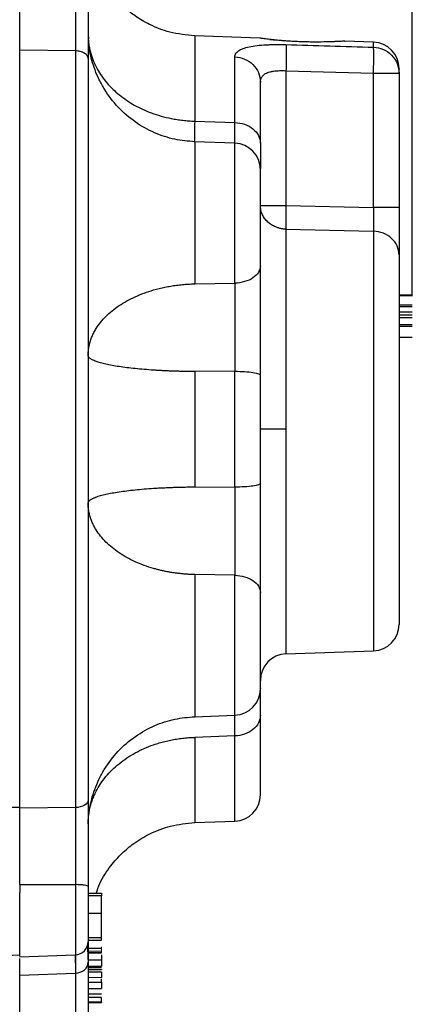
# Model space of a CAD drawing. Header units: inches. Extents: x 0.3 to 34.1, y 0.2 to 21.7.
# Tile 18 of 28: x 25.3 to 27.5, y 7.9 to 13.5. Entities that reach past the tile are written whole.
import ezdxf

# ---------------------------------------------------------------- set-up
doc = ezdxf.new("R2010")
doc.units = ezdxf.units.IN
doc.header["$MEASUREMENT"] = 0
doc.layers.add('SLD-0', color=7, linetype='Continuous', lineweight=25)
doc.styles.add('SLDTEXTSTYLE0', font='TXT', dxfattribs={"width": 0.75})
doc.dimstyles.new('SLDDIMSTYLE0', dxfattribs={"dimtxt": 0.125, "dimasz": 0.13, "dimexe": 0, "dimexo": 0.0625, "dimgap": 0.03125, "dimtad": 0, "dimtih": 1, "dimtoh": 1, "dimlfac": 0.8, "dimrnd": 1e-09, "dimzin": 12, "dimdsep": 46, "dimtxsty": 'SLDTEXTSTYLE0', "dimsah": 1, "dimcen": 0.09, "dimadec": 0, "dimazin": 3, "dimtfac": 1, "dimtofl": 0, "dimtmove": 0, "dimatfit": 3, "dimfxl": 1, "dimfrac": 2, "dimtolj": 1, "dimtzin": 12, "dimarcsym": 0})
doc.dimstyles.new('SLDDIMSTYLE2', dxfattribs={"dimtxt": 0.125, "dimasz": 0.13, "dimexe": 0, "dimexo": 0.0625, "dimgap": 0.03125, "dimtad": 0, "dimtih": 1, "dimtoh": 1, "dimlfac": 0.8, "dimrnd": 1e-09, "dimzin": 4, "dimdsep": 46, "dimtxsty": 'SLDTEXTSTYLE0', "dimsah": 1, "dimcen": 0.09, "dimadec": 0, "dimazin": 1, "dimtfac": 1, "dimtofl": 0, "dimtmove": 0, "dimatfit": 3, "dimfxl": 1, "dimfrac": 2, "dimtolj": 1, "dimtzin": 12, "dimarcsym": 0})

# ---------------------------------------------------------------- blocks, each defined once
blk = doc.blocks.new('_D_9')
at = {"layer": 'SLD-0'}
for p, q in [((24.6812, 16.2633), (24.6431, 16.2633)), ((24.6431, 16.2633), (24.6431, 16.0649)), ((25.1892, 16.2633), (25.2272, 16.2633)), ((25.2272, 16.2633), (25.2272, 16.0649)), ((27.5434, 11.8853), (27.5434, 16.2083)), ((22.4903, 16.0833), (24.5336, 16.0833)), ((24.6431, 16.0649), (24.6812, 16.0649)), ((25.2272, 16.0649), (25.1892, 16.0649)), ((27.5434, 16.0833), (25.3368, 16.0833))]:
    blk.add_line(p, q, dxfattribs=at)
for points in [[(22.4903, 16.0833), (22.6203, 16.0633), (22.6203, 16.1033)], [(27.5434, 16.0833), (27.4134, 16.1033), (27.4134, 16.0633)]]:
    blk.add_solid(points, dxfattribs=at)
at = {"layer": 'SLD-0', "char_height": 0.125, "attachment_point": 1, "style": 'SLDTEXTSTYLE0'}
for s, insert in [('102.68', (24.6812, 16.226)), ('4.04', (24.7735, 16.039))]:
    blk.add_mtext(s, dxfattribs=dict(at, insert=insert))
blk = doc.blocks.new('_D_10')
at = {"layer": 'SLD-0'}
for p, q in [((22.5403, 14.9804), (28.2232, 14.9804)), ((28.0982, 14.9804), (28.0982, 11.1189)), ((27.8442, 11.0935), (27.8061, 11.0935)), ((27.8061, 11.0935), (27.8061, 10.8951)), ((28.3522, 11.0935), (28.3903, 11.0935)), ((28.3903, 11.0935), (28.3903, 10.8951)), ((27.8061, 10.8951), (27.8442, 10.8951)), ((28.3903, 10.8951), (28.3522, 10.8951)), ((28.0982, 5.8501), (28.0982, 10.7081)), ((24.1096, 5.8501), (28.2232, 5.8501))]:
    blk.add_line(p, q, dxfattribs=at)
for points in [[(28.0982, 14.9804), (28.0782, 14.8504), (28.1182, 14.8504)], [(28.0982, 5.8501), (28.1182, 5.9801), (28.0782, 5.9801)]]:
    blk.add_solid(points, dxfattribs=at)
at = {"layer": 'SLD-0', "char_height": 0.125, "attachment_point": 1, "style": 'SLDTEXTSTYLE0'}
for s, insert in [('185.53', (27.8442, 11.0562)), ('7.30', (27.9366, 10.8692))]:
    blk.add_mtext(s, dxfattribs=dict(at, insert=insert))
blk = doc.blocks.new('_D_11')
at = {"layer": 'SLD-0'}
for p, q in [((22.5403, 14.9804), (28.7128, 14.9804)), ((28.5878, 14.9804), (28.5878, 10.2731)), ((28.3338, 10.2477), (28.2957, 10.2477)), ((28.2957, 10.2477), (28.2957, 10.0493)), ((28.8418, 10.2477), (28.8799, 10.2477)), ((28.8799, 10.2477), (28.8799, 10.0493)), ((28.2957, 10.0493), (28.3338, 10.0493)), ((28.8799, 10.0493), (28.8418, 10.0493)), ((28.5878, 4.3001), (28.5878, 9.8623)), ((21.759, 4.3001), (28.7128, 4.3001))]:
    blk.add_line(p, q, dxfattribs=at)
for points in [[(28.5878, 14.9804), (28.5678, 14.8504), (28.6078, 14.8504)], [(28.5878, 4.3001), (28.6078, 4.4301), (28.5678, 4.4301)]]:
    blk.add_solid(points, dxfattribs=at)
at = {"layer": 'SLD-0', "char_height": 0.125, "attachment_point": 1, "style": 'SLDTEXTSTYLE0'}
for s, insert in [('217.02', (28.3338, 10.2104)), ('8.54', (28.4262, 10.0234))]:
    blk.add_mtext(s, dxfattribs=dict(at, insert=insert))

msp = doc.modelspace()

# ---------------------------------------------------------------- linework, layer by layer
at = {"color": 7, "linetype": 'Continuous', "lineweight": 25}
for p, q in [((25.7084, 13.3651), (25.7107, 13.3398)), ((26.6797, 13.3459), (26.3116, 13.3588)), ((26.6797, 13.3461), (26.6797, 13.3459)), ((26.737, 13.3384), (26.7784, 13.3338)), ((27.1623, 13.3291), (27.1625, 13.3293)), ((27.3237, 13.3234), (27.1623, 13.3291)), ((25.636, 13.2736), (25.3209, 13.2769)), ((25.636, 13.2736), (25.636, 8.9882)), ((26.5387, 12.8679), (26.5387, 13.2395)), ((26.8282, 13.1613), (26.8282, 12.3973)), ((26.8282, 13.1613), (27.3237, 13.1467)), ((27.3237, 12.3867), (27.3237, 13.1467)), ((27.3237, 13.1467), (27.4684, 13.1467)), ((27.4684, 13.1467), (27.4684, 12.3867)), ((26.3116, 12.8759), (26.5387, 12.8679)), ((26.5387, 12.7509), (26.3114, 12.7589)), ((26.8282, 12.3973), (27.3237, 12.3867)), ((26.3116, 12.2709), (26.3116, 11.9543)), ((26.8282, 12.2639), (27.3237, 12.2527)), ((26.3116, 11.9543), (26.5387, 11.9583)), ((27.5434, 11.8904), (27.4684, 11.8904)), ((27.4684, 11.8893), (27.5434, 11.8893)), ((27.5434, 11.8889), (27.4684, 11.8889)), ((27.4684, 11.8886), (27.5434, 11.8886)), ((27.4684, 11.8353), (27.5434, 11.8353)), ((27.5434, 11.8235), (27.4684, 11.8235)), ((27.4684, 11.795), (27.5434, 11.795)), ((27.4684, 11.778), (27.5434, 11.778)), ((27.5434, 11.7627), (27.4684, 11.7627)), ((27.4684, 11.725), (27.5434, 11.725)), ((27.5434, 11.7135), (27.4684, 11.7135)), ((27.5434, 11.65), (27.4684, 11.65)), ((26.5387, 11.4591), (26.3116, 11.4575)), ((26.3116, 11.4575), (26.3116, 10.8043)), ((26.5387, 10.8026), (26.5387, 11.4591)), ((26.8282, 11.1309), (26.6834, 11.1309)), ((26.3116, 10.8043), (26.5387, 10.8026)), ((26.3116, 10.3075), (26.3116, 9.9909)), ((26.5387, 10.3035), (26.3116, 10.3075)), ((26.8282, 9.8585), (27.3237, 9.8758)), ((26.3114, 9.5029), (26.5387, 9.5108)), ((26.5387, 9.3939), (26.3116, 9.3859)), ((25.636, 8.9882), (25.3209, 8.9849)), ((25.7124, 8.9432), (25.7134, 8.9583)), ((26.3116, 8.903), (26.5387, 8.9109)), ((25.3209, 8.5515), (25.636, 8.5517)), ((25.7084, 8.5421), (25.7084, 8.2291)), ((25.7834, 8.5023), (25.7084, 8.5023)), ((25.7834, 8.4877), (25.7084, 8.4877)), ((25.7834, 8.3906), (25.7834, 8.4877)), ((25.7084, 8.3906), (25.7834, 8.3906)), ((25.7084, 8.2526), (25.7834, 8.2526)), ((25.7084, 8.2367), (25.7834, 8.2367)), ((22.4903, 8.0549), (25.3209, 8.1538)), ((25.3208, 8.1431), (25.636, 8.1541)), ((25.7084, 8.1652), (25.7834, 8.1652)), ((25.7084, 8.1249), (25.7834, 8.1249)), ((25.7084, 8.0898), (25.7834, 8.0898)), ((25.3209, 8.0392), (25.636, 8.0503)), ((25.7084, 8.083), (25.7834, 8.083)), ((25.7834, 8.0696), (25.7084, 8.0696)), ((25.7084, 8.0572), (25.7834, 8.0572)), ((25.7084, 7.9987), (25.7834, 7.9987)), ((25.7834, 7.9987), (25.7834, 8.0178)), ((25.7084, 7.9642), (25.7834, 7.9642)), ((25.7084, 7.9328), (25.7834, 7.9328)), ((25.7084, 7.9137), (25.7834, 7.9137)), ((25.7834, 7.8851), (25.7084, 7.8851)), ((25.7834, 7.8827), (25.7084, 7.8827))]:
    msp.add_line(p, q, dxfattribs=at)
at = {"color": 8, "linetype": 'Continuous', "lineweight": 25}
for p, q in [((26.3116, 13.3588), (26.3116, 12.8759)), ((27.3237, 13.2946), (27.3237, 13.3234)), ((26.5387, 11.9583), (26.5387, 12.7509)), ((27.3237, 12.2527), (27.3237, 9.8758)), ((26.8282, 11.1309), (26.8282, 9.8585)), ((26.5387, 9.5108), (26.5387, 10.3035)), ((26.3116, 9.3859), (26.3116, 8.903)), ((26.5387, 8.9109), (26.5387, 9.3939)), ((25.636, 8.5517), (25.636, 8.1541)), ((25.636, 8.0503), (25.636, 7.3784))]:
    msp.add_line(p, q, dxfattribs=at)
at = {"color": 144, "linetype": 'Continuous', "lineweight": 18}
for p, q in [((25.3209, 8.9904), (25.3209, 13.2714)), ((26.6833, 12.0271), (26.6833, 12.0413)), ((25.3209, 8.1538), (25.3209, 8.5526)), ((25.7084, 8.1914), (25.7834, 8.1914)), ((25.7834, 8.1903), (25.7084, 8.1903)), ((25.7084, 8.1758), (25.7834, 8.1758)), ((25.7834, 8.1668), (25.7084, 8.1668)), ((25.7084, 8.0253), (25.7834, 8.0253))]:
    msp.add_line(p, q, dxfattribs=at)
at = {"color": 7, "linetype": 'Continuous', "lineweight": 25}
for centre, radius, start, end in [((27.3184, 13.1735), 0.15, 0, 88), ((26.5334, 12.601), 0.15, 0, 88), ((27.3184, 10.0257), 0.15, 272, 0), ((26.8334, 9.7086), 0.15, 92, 180), ((26.5334, 9.6607), 0.15, 272, 0), ((26.5334, 9.0608), 0.15, 272, 0), ((25.6334, 8.2291), 0.075, 272, 0)]:
    msp.add_arc(centre, radius, start, end, dxfattribs=at)
for points, knots in [([(26.3116, 13.3588), (26.264, 13.3636), (26.1758, 13.3725), (26.0627, 13.4168), (25.9797, 13.4658), (25.9123, 13.5193), (25.846, 13.5872), (25.7781, 13.6869), (25.7208, 13.8227), (25.7127, 13.9278), (25.7084, 13.9834)], [0, 0, 0, 0, 0.149019, 0.276481, 0.376209, 0.450173, 0.545332, 0.672101, 0.826366, 1, 1, 1, 1]), ([(25.7084, 13.7197), (25.7084, 13.7136), (25.7084, 13.7015), (25.7084, 13.6832), (25.7084, 13.6648), (25.7084, 13.6465), (25.7084, 13.6281), (25.7084, 13.6097), (25.7084, 13.576), (25.7084, 13.5271), (25.7084, 13.4639), (25.7084, 13.4021), (25.7084, 13.3522), (25.7084, 13.3135), (25.7084, 13.2852), (25.7084, 13.2575), (25.7084, 13.2397), (25.7084, 13.2308)], [0, 0, 0, 0, 0.035675, 0.071324, 0.106972, 0.142644, 0.178364, 0.214157, 0.250048, 0.374993, 0.500045, 0.624895, 0.74997, 0.812525, 0.87496, 0.937407, 1, 1, 1, 1]), ([(25.3209, 13.2769), (25.3209, 13.2814), (25.3209, 13.2904), (25.3209, 13.3042), (25.3209, 13.3182), (25.3209, 13.3324), (25.3209, 13.3468), (25.3209, 13.3615), (25.3209, 13.3886), (25.3209, 13.4289), (25.3209, 13.4835), (25.3209, 13.5393), (25.3209, 13.5866), (25.3209, 13.6247), (25.3209, 13.6533), (25.3209, 13.6818), (25.3209, 13.7008), (25.3209, 13.7102)], [0, 0, 0, 0, 0.035783, 0.071535, 0.107282, 0.143047, 0.178856, 0.214733, 0.250703, 0.37551, 0.50002, 0.624437, 0.74927, 0.812139, 0.874796, 0.937372, 1, 1, 1, 1]), ([(25.636, 13.7101), (25.6361, 13.6565), (25.6362, 13.6013), (25.6362, 13.4986), (25.6362, 13.4512), (25.6362, 13.3767), (25.6362, 13.3488), (25.6361, 13.3055), (25.6361, 13.2893), (25.636, 13.2736)], [-1.040161, -1.040161, -1.040161, -1.040161, -0.910141, -0.910141, -0.702109, -0.702109, -0.369257, -0.369257, 0, 0, 0, 0]), ([(25.7084, 13.3651), (25.7085, 13.3606), (25.7086, 13.3518), (25.7093, 13.3384), (25.7105, 13.3252), (25.7121, 13.3119), (25.7141, 13.2987), (25.7167, 13.2855), (25.7196, 13.2724), (25.726, 13.2481), (25.7382, 13.2132), (25.7659, 13.1562), (25.8118, 13.0908), (25.8825, 13.0223), (25.9676, 12.965), (26.0495, 12.9272), (26.121, 12.9039), (26.1702, 12.892), (26.2116, 12.8847), (26.2447, 12.8803), (26.2781, 12.8772), (26.3004, 12.8763), (26.3116, 12.8759)], [0, 0, 0, 0, 0.017755, 0.035489, 0.053208, 0.07092, 0.088635, 0.10636, 0.124108, 0.141888, 0.205198, 0.268496, 0.385079, 0.501733, 0.618083, 0.734368, 0.797179, 0.859999, 0.89505, 0.930014, 0.964973, 1, 1, 1, 1]), ([(26.3116, 12.7589), (26.2737, 12.7622), (26.1959, 12.7691), (26.0815, 12.8074), (25.9721, 12.8682), (25.8756, 12.9517), (25.8104, 13.0367), (25.7699, 13.1109), (25.7461, 13.1668), (25.7286, 13.2211), (25.7131, 13.2863), (25.711, 13.3252), (25.7097, 13.3502)], [0, 0, 0, 0, 0.1137375, 0.23388, 0.3588465, 0.4870375, 0.6145943, 0.6773595, 0.7410442, 0.8071913, 0.876218, 1, 1, 1, 1]), ([(26.7784, 13.3338), (26.7754, 13.3341), (26.7694, 13.3347), (26.7608, 13.3356), (26.7525, 13.3366), (26.7446, 13.3375), (26.7333, 13.3388), (26.7196, 13.3405), (26.7053, 13.3424), (26.6939, 13.3439), (26.6866, 13.3449), (26.6824, 13.3455), (26.6801, 13.3459), (26.6798, 13.3459), (26.6797, 13.3459)], [0, 0, 0, 0, 0.050076, 0.099996, 0.149865, 0.199793, 0.249885, 0.375168, 0.500391, 0.625448, 0.750422, 0.833715, 0.916739, 1, 1, 1, 1]), ([(27.1623, 13.3291), (27.1623, 13.3291), (27.1622, 13.3291), (27.1613, 13.329), (27.16, 13.3289), (27.1582, 13.3288), (27.1558, 13.3287), (27.151, 13.3284), (27.1419, 13.3278), (27.126, 13.3269), (27.1063, 13.326), (27.0755, 13.3248), (27.0296, 13.3236), (26.9776, 13.3236), (26.9344, 13.3245), (26.9017, 13.3256), (26.8692, 13.3272), (26.8409, 13.3289), (26.817, 13.3306), (26.7972, 13.3321), (26.7847, 13.3332), (26.7784, 13.3338)], [0, 0, 0, 0, 0.020901, 0.041718, 0.062502, 0.083302, 0.104168, 0.125151, 0.187482, 0.250181, 0.312434, 0.375121, 0.499847, 0.624691, 0.68716, 0.749808, 0.812242, 0.874688, 0.91661, 0.958279, 1, 1, 1, 1]), ([(25.3209, 11.1309), (25.3209, 11.1455), (25.3209, 11.1746), (25.3209, 11.2183), (25.3209, 11.2619), (25.3209, 11.3056), (25.3209, 11.3491), (25.3209, 11.3927), (25.3209, 11.4362), (25.3209, 11.4796), (25.3209, 11.5231), (25.3209, 11.5664), (25.3209, 11.6098), (25.3209, 11.6531), (25.3209, 11.7766), (25.3209, 11.9791), (25.3209, 12.2563), (25.3209, 12.5271), (25.3209, 12.7269), (25.3209, 12.8607), (25.3209, 12.9323), (25.3209, 13.003), (25.3209, 13.0729), (25.3209, 13.1418), (25.3209, 13.21), (25.3209, 13.2546), (25.3209, 13.2769)], [0, 0, 0, 0, 0.019149, 0.038285, 0.057409, 0.076524, 0.095632, 0.114737, 0.133841, 0.152946, 0.172055, 0.191171, 0.210296, 0.229433, 0.248584, 0.374287, 0.500002, 0.625705, 0.751419, 0.786971, 0.822481, 0.857968, 0.893446, 0.928933, 0.964446, 1, 1, 1, 1]), ([(25.7084, 13.2308), (25.7084, 13.2363), (25.7066, 13.2418), (25.6994, 13.2519), (25.694, 13.2566), (25.6807, 13.2645), (25.6727, 13.2677), (25.6552, 13.2722), (25.6456, 13.2734), (25.636, 13.2736)], [0, 0, 0, 0, 0.25, 0.25, 0.5, 0.5, 0.75, 0.75, 1, 1, 1, 1]), ([(26.5387, 13.2395), (26.5387, 13.241), (26.5388, 13.2439), (26.5396, 13.2482), (26.5409, 13.2523), (26.5427, 13.2562), (26.545, 13.2601), (26.5478, 13.2637), (26.5512, 13.2673), (26.555, 13.2707), (26.5645, 13.2778), (26.5835, 13.2875), (26.6192, 13.2974), (26.6631, 13.3044), (26.7042, 13.3077), (26.7369, 13.3091), (26.7592, 13.3096), (26.7818, 13.3098), (26.8049, 13.3097), (26.8204, 13.3093), (26.8282, 13.3091)], [0, 0, 0, 0, 0.029241, 0.058238, 0.08703, 0.115659, 0.144165, 0.17259, 0.200976, 0.229365, 0.257799, 0.385415, 0.511053, 0.635752, 0.75828, 0.807437, 0.855847, 0.903846, 0.951782, 1, 1, 1, 1]), ([(27.3237, 13.2946), (27.3428, 13.294), (27.3619, 13.2896), (27.397, 13.2742), (27.413, 13.2631), (27.4397, 13.2359), (27.4503, 13.2197), (27.4647, 13.1846), (27.4684, 13.1656), (27.4684, 13.1467)], [0, 0, 0, 0, 0.25, 0.25, 0.5, 0.5, 0.75, 0.75, 1, 1, 1, 1]), ([(25.7084, 13.2308), (25.7084, 13.2195), (25.7084, 13.1969), (25.7084, 13.1626), (25.7084, 13.1281), (25.7084, 13.0933), (25.7084, 13.0584), (25.7084, 13.0231), (25.7084, 12.9877), (25.7084, 12.952), (25.7084, 12.9161), (25.7084, 12.8799), (25.7084, 12.8436), (25.7084, 12.8069), (25.7084, 12.6998), (25.7084, 12.5185), (25.7084, 12.2554), (25.7084, 11.9836), (25.7084, 11.7034), (25.7084, 11.4186), (25.7084, 11.1309), (25.7084, 10.8432), (25.7084, 10.5584), (25.7084, 10.2782), (25.7084, 10.0064), (25.7084, 9.7433), (25.7084, 9.5512), (25.7084, 9.4234), (25.7084, 9.3559), (25.7084, 9.2893), (25.7084, 9.2234), (25.7084, 9.1584), (25.7084, 9.0941), (25.7084, 9.052), (25.7084, 9.031)], [0, 0, 0, 0, 0.0092393, 0.0184723, 0.0277, 0.0369236, 0.0461443, 0.0553632, 0.0645816, 0.0738006, 0.0830212, 0.0922448, 0.1014724, 0.1107053, 0.1199445, 0.1820216, 0.2441099, 0.3076878, 0.3712773, 0.4356331, 0.5000007, 0.5643565, 0.6287242, 0.6923019, 0.7558916, 0.8179684, 0.880057, 0.8972075, 0.9143403, 0.9314629, 0.9485827, 0.9657072, 0.9828438, 1, 1, 1, 1]), ([(26.6834, 13.0972), (26.6835, 13.0986), (26.6835, 13.1017), (26.6841, 13.1063), (26.685, 13.111), (26.6864, 13.1158), (26.6888, 13.122), (26.6934, 13.1288), (26.6984, 13.1343), (26.7027, 13.1382), (26.7064, 13.1415), (26.7136, 13.1459), (26.7236, 13.1504), (26.7353, 13.1542), (26.7442, 13.1564), (26.7517, 13.1579), (26.7596, 13.1594), (26.7713, 13.1607), (26.785, 13.1617), (26.7978, 13.1621), (26.8122, 13.1621), (26.8219, 13.1616), (26.8282, 13.1613)], [0, 0, 0, 0, 0.0331796, 0.0684669, 0.1074639, 0.1438611, 0.1873246, 0.265488, 0.3294417, 0.3514132, 0.3927045, 0.4383395, 0.5172501, 0.5843515, 0.6392417, 0.6578468, 0.6998375, 0.7603452, 0.8187164, 0.8805613, 0.9229676, 1, 1, 1, 1]), ([(27.4684, 13.1467), (27.4684, 13.1573), (27.4684, 13.1732), (27.4684, 13.1712), (27.4684, 13.1705)], [0, 0, 0, 0, 0.6666667, 1, 1, 1, 1]), ([(26.6834, 12.7506), (26.6834, 12.7569), (26.6834, 12.7695), (26.6834, 12.788), (26.6834, 12.8061), (26.6834, 12.8239), (26.6834, 12.8413), (26.6834, 12.8697), (26.6834, 12.9077), (26.6834, 12.9422), (26.6834, 12.9709), (26.6834, 12.9922), (26.6834, 13.0144), (26.6834, 13.035), (26.6834, 13.0558), (26.6834, 13.0776), (26.6834, 13.0906), (26.6834, 13.0972)], [0, 0, 0, 0, 0.041669, 0.083339, 0.125008, 0.166677, 0.208347, 0.250016, 0.375007, 0.499997, 0.536096, 0.625127, 0.693238, 0.750009, 0.833339, 0.91667, 1, 1, 1, 1]), ([(26.5387, 12.8679), (26.5578, 12.8674), (26.5769, 12.8639), (26.612, 12.8517), (26.628, 12.8429), (26.6547, 12.8213), (26.6653, 12.8085), (26.6797, 12.7806), (26.6834, 12.7656), (26.6834, 12.7506)], [0, 0, 0, 0, 0.25, 0.25, 0.5, 0.5, 0.75, 0.75, 1, 1, 1, 1]), ([(26.6834, 12.7506), (26.6834, 12.7184), (26.6834, 12.6557), (26.6834, 12.6238), (26.6834, 12.6082)], [0, 0, 0, 0, 0.514077, 1, 1, 1, 1]), ([(26.6834, 12.0559), (26.6834, 12.0836), (26.6834, 12.139), (26.6834, 12.24), (26.6834, 12.3425), (26.6834, 12.4429), (26.6834, 12.4997), (26.6834, 12.5259), (26.6834, 12.5488), (26.6834, 12.5834), (26.6834, 12.598), (26.6834, 12.6003), (26.6834, 12.6004), (26.6834, 12.6009), (26.6834, 12.6007), (26.6834, 12.6005)], [0, 0, 0, 0, 0.134682, 0.269365, 0.404047, 0.53873, 0.691762, 0.692898, 0.70215, 0.836144, 0.965514, 0.965757, 0.967698, 0.973116, 1, 1, 1, 1]), ([(26.6834, 12.3973), (26.6835, 12.3973), (26.6836, 12.3974), (26.6844, 12.3974), (26.6856, 12.3974), (26.6874, 12.3973), (26.6897, 12.3973), (26.6924, 12.3973), (26.698, 12.3973), (26.7081, 12.3974), (26.7252, 12.3973), (26.7459, 12.3974), (26.766, 12.3973), (26.7837, 12.3973), (26.7982, 12.3973), (26.8131, 12.3974), (26.8231, 12.3973), (26.8282, 12.3973)], [0, 0, 0, 0, 0.038267, 0.076379, 0.114331, 0.152192, 0.190074, 0.228111, 0.266438, 0.384362, 0.502295, 0.619766, 0.737247, 0.803263, 0.868669, 0.934087, 1, 1, 1, 1]), ([(26.8282, 12.2638), (26.8253, 12.264), (26.8195, 12.2643), (26.8109, 12.2652), (26.8024, 12.2666), (26.7941, 12.2684), (26.7858, 12.2706), (26.7777, 12.2732), (26.7641, 12.2785), (26.7459, 12.288), (26.7252, 12.3037), (26.7081, 12.3226), (26.6969, 12.3409), (26.6901, 12.3569), (26.6863, 12.3702), (26.6839, 12.3836), (26.6836, 12.3928), (26.6834, 12.3973)], [0, 0, 0, 0, 0.037753, 0.075295, 0.112691, 0.15003, 0.187418, 0.224976, 0.262825, 0.380298, 0.497778, 0.615702, 0.733635, 0.800487, 0.866763, 0.933145, 1, 1, 1, 1]), ([(26.8282, 12.3973), (26.8276, 12.3699), (26.827, 12.3151), (26.8276, 12.2764), (26.8282, 12.2639)], [0.0000272, 0.0000272, 0.0000272, 0.0000272, 0.4999999, 0.9999728, 0.9999728, 0.9999728, 0.9999728]), ([(27.3237, 12.3867), (27.3241, 12.3672), (27.3244, 12.3475), (27.3246, 12.3131), (27.3246, 12.2979), (27.3244, 12.2768), (27.3242, 12.2695), (27.3239, 12.2593), (27.3238, 12.2558), (27.3237, 12.2527)], [-0.6698893, -0.6698893, -0.6698893, -0.6698893, -0.5861531, -0.5861531, -0.4521753, -0.4521753, -0.2378107, -0.2378107, 0, 0, 0, 0]), ([(27.4684, 12.3867), (27.4684, 12.3828), (27.4684, 12.3749), (27.4684, 12.3631), (27.4684, 12.3514), (27.4684, 12.3397), (27.4684, 12.328), (27.4684, 12.3164), (27.4684, 12.2954), (27.4684, 12.2656), (27.4684, 12.2289), (27.4684, 12.1951), (27.4684, 12.17), (27.4684, 12.152), (27.4684, 12.1396), (27.4684, 12.1284), (27.4684, 12.1219), (27.4684, 12.1187)], [0, 0, 0, 0, 0.035672, 0.071263, 0.106827, 0.142422, 0.178101, 0.213922, 0.249937, 0.374589, 0.499701, 0.624737, 0.74957, 0.812312, 0.874764, 0.937226, 1, 1, 1, 1]), ([(26.8282, 12.2639), (26.8282, 12.2387), (26.8282, 12.2098), (26.8282, 12.1447), (26.8282, 12.1085), (26.8282, 12.0294), (26.8282, 11.9864), (26.8282, 11.8947), (26.8282, 11.846), (26.8282, 11.7441), (26.8282, 11.6909), (26.8282, 11.5818), (26.8282, 11.5259), (26.8282, 11.413), (26.8282, 11.356), (26.8282, 11.2426), (26.8282, 11.1862), (26.8282, 11.1309)], [0, 0, 0, 0, 0.125, 0.125, 0.25, 0.25, 0.375, 0.375, 0.5, 0.5, 0.625, 0.625, 0.75, 0.75, 0.875, 0.875, 1, 1, 1, 1]), ([(27.4684, 12.1187), (27.4684, 12.1359), (27.4647, 12.153), (27.4503, 12.1849), (27.4397, 12.1995), (27.413, 12.2242), (27.397, 12.2342), (27.3619, 12.2482), (27.3428, 12.2521), (27.3237, 12.2527)], [0, 0, 0, 0, 0.25, 0.25, 0.5, 0.5, 0.75, 0.75, 1, 1, 1, 1]), ([(27.4684, 12.1187), (27.4684, 12.1151), (27.4684, 12.1078), (27.4684, 12.0963), (27.4684, 12.0844), (27.4684, 12.0721), (27.4684, 12.0593), (27.4684, 12.0367), (27.4684, 12.0028), (27.4684, 11.9546), (27.4684, 11.9021), (27.4684, 11.826), (27.4684, 11.7211), (27.4684, 11.6057), (27.4684, 11.5087), (27.4684, 11.4342), (27.4684, 11.3586), (27.4684, 11.2952), (27.4684, 11.2445), (27.4684, 11.2067), (27.4684, 11.1688), (27.4684, 11.1435), (27.4684, 11.1309)], [0, 0, 0, 0, 0.0196793, 0.0393343, 0.0589743, 0.0786086, 0.0982464, 0.117897, 0.178868, 0.2397637, 0.302305, 0.3648246, 0.4920561, 0.6205091, 0.6847298, 0.7489933, 0.8124399, 0.8758022, 0.9069127, 0.937958, 0.9689749, 1, 1, 1, 1]), ([(26.6834, 11.437), (26.6834, 11.4414), (26.6834, 11.4509), (26.6834, 11.4666), (26.6834, 11.486), (26.6834, 11.508), (26.6834, 11.5331), (26.6834, 11.5646), (26.6834, 11.5977), (26.6834, 11.6306), (26.6834, 11.6582), (26.6834, 11.682), (26.6834, 11.7046), (26.6834, 11.7317), (26.6834, 11.7799), (26.6834, 11.8322), (26.6834, 11.8828), (26.6834, 11.9198), (26.6834, 11.951), (26.6834, 11.9743), (26.6834, 11.996), (26.6834, 12.0229), (26.6834, 12.0442), (26.6834, 12.0559)], [0, 0, 0, 0, 0.0201242, 0.0435932, 0.0712894, 0.1082343, 0.142954, 0.1848695, 0.2506494, 0.292173, 0.3343226, 0.376125, 0.4007073, 0.4386357, 0.5010398, 0.6257278, 0.6881484, 0.7505745, 0.8129888, 0.8504832, 0.8753804, 0.9312821, 1, 1, 1, 1]), ([(25.7084, 11.5491), (25.7085, 11.5531), (25.7086, 11.5612), (25.7095, 11.5733), (25.7108, 11.5853), (25.7127, 11.5972), (25.7152, 11.6091), (25.7182, 11.6208), (25.7217, 11.6325), (25.7257, 11.6441), (25.7303, 11.6557), (25.7354, 11.6671), (25.741, 11.6785), (25.7472, 11.6898), (25.766, 11.7214), (25.806, 11.7714), (25.8811, 11.8325), (25.9727, 11.8833), (26.0527, 11.9126), (26.1107, 11.9282), (26.143, 11.9355), (26.1757, 11.9417), (26.209, 11.9467), (26.2427, 11.9504), (26.277, 11.9531), (26.3, 11.9539), (26.3116, 11.9543)], [0, 0, 0, 0, 0.01954, 0.038971, 0.058299, 0.07754, 0.096719, 0.115858, 0.134977, 0.154095, 0.173228, 0.19239, 0.211596, 0.230859, 0.250192, 0.375078, 0.500011, 0.624936, 0.74983, 0.785592, 0.821172, 0.856663, 0.892168, 0.927819, 0.963698, 1, 1, 1, 1]), ([(26.5387, 11.9583), (26.5389, 11.9104), (26.5391, 11.856), (26.5392, 11.7454), (26.5392, 11.69), (26.5391, 11.5977), (26.539, 11.5616), (26.5388, 11.5034), (26.5387, 11.4811), (26.5387, 11.4591)], [-1.34419, -1.34419, -1.34419, -1.34419, -1.176166, -1.176166, -0.907328, -0.907328, -0.477187, -0.477187, 0, 0, 0, 0]), ([(26.3116, 11.4575), (26.3035, 11.4576), (26.2873, 11.4577), (26.2632, 11.458), (26.2393, 11.4585), (26.2157, 11.4591), (26.1923, 11.4598), (26.1692, 11.4606), (26.1463, 11.4616), (26.1237, 11.4627), (26.1013, 11.464), (26.0497, 11.4672), (25.9727, 11.4735), (25.8811, 11.4851), (25.806, 11.4988), (25.7636, 11.5109), (25.7417, 11.5195), (25.7315, 11.5242), (25.7231, 11.5291), (25.7166, 11.534), (25.7119, 11.539), (25.709, 11.544), (25.7086, 11.5474), (25.7084, 11.5491)], [0, 0, 0, 0, 0.02546, 0.050686, 0.075759, 0.100713, 0.125589, 0.150435, 0.175282, 0.200168, 0.225125, 0.250188, 0.375085, 0.500008, 0.624966, 0.749829, 0.785695, 0.82135, 0.856882, 0.89239, 0.927994, 0.963827, 1, 1, 1, 1]), ([(25.3209, 8.9849), (25.3209, 8.9969), (25.3209, 9.0208), (25.3209, 9.0572), (25.3209, 9.0938), (25.3209, 9.1306), (25.3209, 9.1677), (25.3209, 9.205), (25.3209, 9.2427), (25.3209, 9.2805), (25.3209, 9.3186), (25.3209, 9.357), (25.3209, 9.3957), (25.3209, 9.4346), (25.3209, 9.5463), (25.3209, 9.7347), (25.3209, 10.0054), (25.3209, 10.2827), (25.3209, 10.4974), (25.3209, 10.6458), (25.3209, 10.7263), (25.3209, 10.807), (25.3209, 10.8877), (25.3209, 10.9687), (25.3209, 11.0497), (25.3209, 11.1038), (25.3209, 11.1309)], [0, 0, 0, 0, 0.019149, 0.038285, 0.057409, 0.076524, 0.095632, 0.114737, 0.133841, 0.152946, 0.172055, 0.191171, 0.210296, 0.229433, 0.248584, 0.374287, 0.500002, 0.625705, 0.751419, 0.786971, 0.822481, 0.857968, 0.893446, 0.928933, 0.964446, 1, 1, 1, 1]), ([(27.4684, 11.1309), (27.4684, 11.0841), (27.4684, 10.9907), (27.4684, 10.8535), (27.4684, 10.6968), (27.4684, 10.5245), (27.4684, 10.3504), (27.4684, 10.2302), (27.4684, 10.153), (27.4684, 10.0908), (27.4684, 10.0373), (27.4684, 10.0295), (27.4684, 10.0257)], [0, 0, 0, 0, 0.080964, 0.161398, 0.241087, 0.365689, 0.494445, 0.624647, 0.689312, 0.753974, 0.879715, 1, 1, 1, 1]), ([(26.6834, 10.2059), (26.6834, 10.2108), (26.6834, 10.2203), (26.6834, 10.2343), (26.6834, 10.2475), (26.6834, 10.2598), (26.6834, 10.2722), (26.6834, 10.2875), (26.6834, 10.3108), (26.6834, 10.342), (26.6834, 10.3698), (26.6834, 10.3886), (26.6834, 10.4012), (26.6834, 10.4361), (26.6834, 10.4819), (26.6834, 10.5353), (26.6834, 10.5659), (26.6834, 10.5863), (26.6834, 10.6001), (26.6834, 10.6241), (26.6834, 10.6567), (26.6834, 10.6865), (26.6834, 10.7103), (26.6834, 10.7303), (26.6834, 10.7506), (26.6834, 10.7704), (26.6834, 10.788), (26.6834, 10.8071), (26.6834, 10.8188), (26.6834, 10.8248)], [0, 0, 0, 0, 0.0289812, 0.0559816, 0.0809397, 0.1038244, 0.12463, 0.1495207, 0.1870203, 0.2494335, 0.3118583, 0.3276573, 0.3430739, 0.3742836, 0.4989692, 0.561372, 0.6238771, 0.639528, 0.65519, 0.6865486, 0.7493502, 0.8026875, 0.8211965, 0.8570628, 0.8928678, 0.9132178, 0.9465205, 0.9724744, 1, 1, 1, 1]), ([(25.7084, 10.7127), (25.7085, 10.7136), (25.7086, 10.7154), (25.7095, 10.7182), (25.7108, 10.7209), (25.7127, 10.7236), (25.7152, 10.7262), (25.7182, 10.7289), (25.7217, 10.7316), (25.7257, 10.7342), (25.7303, 10.7368), (25.7354, 10.7394), (25.741, 10.7419), (25.7472, 10.7445), (25.766, 10.7516), (25.806, 10.763), (25.8811, 10.7767), (25.9727, 10.7883), (26.0515, 10.7947), (26.1068, 10.7981), (26.1349, 10.7996), (26.1634, 10.8009), (26.1923, 10.802), (26.2216, 10.8029), (26.2512, 10.8035), (26.2813, 10.804), (26.3015, 10.8042), (26.3116, 10.8043)], [0, 0, 0, 0, 0.019525, 0.038943, 0.058263, 0.077501, 0.096678, 0.115816, 0.134936, 0.154055, 0.173191, 0.192358, 0.211572, 0.230845, 0.25019, 0.375051, 0.500007, 0.624929, 0.749824, 0.781133, 0.812291, 0.843362, 0.874417, 0.905521, 0.93677, 0.968211, 1, 1, 1, 1]), ([(26.5387, 10.8026), (26.5387, 10.7807), (26.5388, 10.7584), (26.539, 10.7002), (26.5391, 10.6641), (26.5392, 10.5717), (26.5392, 10.5164), (26.5391, 10.4058), (26.5389, 10.3514), (26.5387, 10.3035)], [-1.34419, -1.34419, -1.34419, -1.34419, -0.867002, -0.867002, -0.436862, -0.436862, -0.168024, -0.168024, 0, 0, 0, 0]), ([(26.3116, 10.3075), (26.3042, 10.3077), (26.2895, 10.3081), (26.2675, 10.3094), (26.2458, 10.3112), (26.2243, 10.3134), (26.2029, 10.3161), (26.1818, 10.3192), (26.1609, 10.3229), (26.1401, 10.327), (26.1196, 10.3316), (26.0993, 10.3367), (26.0491, 10.3505), (25.9727, 10.3784), (25.8811, 10.4293), (25.806, 10.4904), (25.7636, 10.5434), (25.7417, 10.5816), (25.7315, 10.6028), (25.7232, 10.6242), (25.7166, 10.646), (25.7119, 10.668), (25.709, 10.6902), (25.7086, 10.7052), (25.7084, 10.7127)], [0, 0, 0, 0, 0.023147, 0.046128, 0.068937, 0.091656, 0.114303, 0.136897, 0.159476, 0.182071, 0.204706, 0.227404, 0.250189, 0.375083, 0.500009, 0.624943, 0.749829, 0.785674, 0.821316, 0.856843, 0.89235, 0.927956, 0.963801, 1, 1, 1, 1]), ([(26.6834, 9.6645), (26.6834, 9.6636), (26.6834, 9.6603), (26.6834, 9.6874), (26.6834, 9.7427), (26.6834, 9.8269), (26.6834, 9.8965), (26.6834, 9.9369), (26.6834, 9.9727), (26.6834, 10.0423), (26.6834, 10.1064), (26.6834, 10.136), (26.6834, 10.1377), (26.6834, 10.1503), (26.6834, 10.1743), (26.6834, 10.1949), (26.6834, 10.2059)], [0, 0, 0, 0, 0.053784, 0.188916, 0.324048, 0.45918, 0.612724, 0.613863, 0.623147, 0.757588, 0.887389, 0.887633, 0.889581, 0.895017, 0.94371, 1, 1, 1, 1]), ([(26.6834, 9.5112), (26.6834, 9.5434), (26.6834, 9.6061), (26.6834, 9.638), (26.6834, 9.6535)], [0, 0, 0, 0, 0.514077, 1, 1, 1, 1]), ([(25.7084, 8.8967), (25.7088, 8.9094), (25.7095, 8.9341), (25.7156, 8.9795), (25.7265, 9.0314), (25.7445, 9.0907), (25.7689, 9.149), (25.8094, 9.2237), (25.8747, 9.3096), (25.9725, 9.3943), (26.0822, 9.4549), (26.1965, 9.4929), (26.274, 9.4996), (26.3116, 9.5029)], [0, 0, 0, 0, 0.079113, 0.153787, 0.220528, 0.28058, 0.34025, 0.4021, 0.528324, 0.652943, 0.774186, 0.890338, 1, 1, 1, 1]), ([(26.6834, 9.5112), (26.6834, 9.4962), (26.6797, 9.4811), (26.6653, 9.4533), (26.6547, 9.4405), (26.628, 9.4188), (26.612, 9.4101), (26.5769, 9.3978), (26.5578, 9.3944), (26.5387, 9.3939)], [0, 0, 0, 0, 0.25, 0.25, 0.5, 0.5, 0.75, 0.75, 1, 1, 1, 1]), ([(26.5387, 9.3939), (26.5388, 9.4121), (26.539, 9.4462), (26.5391, 9.4867), (26.5392, 9.5024), (26.5392, 9.511)], [0, 0, 0, 0, 0.342081, 0.637532, 1, 1, 1, 1]), ([(26.6834, 9.0609), (26.6834, 9.0609), (26.6834, 9.0612), (26.6834, 9.0626), (26.6834, 9.0652), (26.6834, 9.0698), (26.6834, 9.0778), (26.6834, 9.0915), (26.6834, 9.1088), (26.6834, 9.1368), (26.6834, 9.172), (26.6834, 9.2138), (26.6834, 9.2594), (26.6834, 9.3236), (26.6834, 9.3872), (26.6834, 9.4337), (26.6834, 9.4597), (26.6834, 9.4878), (26.6834, 9.5048), (26.6834, 9.5112)], [0, 0, 0, 0, 0.0222111, 0.0581759, 0.0938331, 0.1233889, 0.1886533, 0.2539174, 0.3182767, 0.3825127, 0.5110599, 0.5735474, 0.6359217, 0.7607375, 0.880359, 0.8985705, 0.9401328, 0.9777228, 1, 1, 1, 1]), ([(25.7084, 8.8967), (25.7085, 8.9016), (25.7086, 8.9113), (25.7095, 8.9259), (25.7108, 8.9404), (25.7127, 8.9548), (25.7152, 8.9691), (25.7182, 8.9833), (25.7217, 8.9974), (25.7257, 9.0114), (25.7303, 9.0253), (25.7354, 9.0392), (25.741, 9.0529), (25.7472, 9.0666), (25.766, 9.1048), (25.806, 9.1649), (25.8811, 9.2389), (25.9727, 9.3001), (26.0527, 9.3356), (26.1107, 9.3544), (26.143, 9.3632), (26.1757, 9.3706), (26.209, 9.3767), (26.2427, 9.3812), (26.2769, 9.3846), (26.3, 9.3855), (26.3116, 9.3859)], [0, 0, 0, 0, 0.019536, 0.038963, 0.058287, 0.077527, 0.096705, 0.115844, 0.134964, 0.154084, 0.173219, 0.192383, 0.211591, 0.230856, 0.250192, 0.37508, 0.500011, 0.624934, 0.74983, 0.78558, 0.821152, 0.856639, 0.892144, 0.927798, 0.963686, 1, 1, 1, 1]), ([(22.4903, 8.9604), (22.5409, 8.961), (22.5927, 8.9615), (22.826, 8.964), (23.0481, 8.9664), (23.4089, 8.9702), (23.5476, 8.9717), (23.7731, 8.9741), (23.8598, 8.975), (24.12, 8.9778), (24.2935, 8.9796), (24.7444, 8.9843), (25.022, 8.9872), (25.3117, 8.9903), (25.3163, 8.9903), (25.3209, 8.9904)], [-8.489041, -8.489041, -8.489041, -8.489041, -8.176349, -8.176349, -7.118247, -7.118247, -6.589195, -6.589195, -5.742713, -5.742713, -4.388342, -4.388342, -2.885837, -2.885837, -2.861615, -2.861615, -2.861615, -2.861615]), ([(25.3209, 8.5515), (25.3209, 8.5569), (25.3209, 8.5678), (25.3209, 8.584), (25.3209, 8.6003), (25.3209, 8.6166), (25.3209, 8.633), (25.3209, 8.6493), (25.3209, 8.6792), (25.3209, 8.7224), (25.3209, 8.7783), (25.3209, 8.8328), (25.3209, 8.877), (25.3209, 8.9114), (25.3209, 8.9366), (25.3209, 8.9612), (25.3209, 8.977), (25.3209, 8.9849)], [0, 0, 0, 0, 0.035783, 0.071535, 0.107282, 0.143047, 0.178856, 0.214733, 0.250702, 0.37551, 0.50002, 0.624437, 0.74927, 0.812139, 0.874796, 0.937372, 1, 1, 1, 1]), ([(25.636, 8.9882), (25.6361, 8.9438), (25.6362, 8.8947), (25.6362, 8.7973), (25.6362, 8.7496), (25.6362, 8.6703), (25.6362, 8.6394), (25.6361, 8.5897), (25.6361, 8.5706), (25.636, 8.5517)], [-1.040161, -1.040161, -1.040161, -1.040161, -0.910141, -0.910141, -0.702109, -0.702109, -0.369257, -0.369257, 0, 0, 0, 0]), ([(25.7084, 9.031), (25.7084, 9.0259), (25.7084, 9.0158), (25.7084, 9.0003), (25.7084, 8.9846), (25.7084, 8.9686), (25.7084, 8.9524), (25.7084, 8.9359), (25.7084, 8.9053), (25.7084, 8.8597), (25.7084, 8.7979), (25.7084, 8.7347), (25.7084, 8.6813), (25.7084, 8.6384), (25.7084, 8.6062), (25.7084, 8.5741), (25.7084, 8.5528), (25.7084, 8.5421)], [0, 0, 0, 0, 0.035675, 0.071324, 0.106972, 0.142644, 0.178364, 0.214157, 0.250048, 0.374994, 0.500045, 0.624895, 0.74997, 0.812525, 0.87496, 0.937407, 1, 1, 1, 1]), ([(25.7539, 8.5023), (25.7601, 8.521), (25.7789, 8.5772), (25.8307, 8.6537), (25.8968, 8.7289), (25.9711, 8.7907), (26.0623, 8.8453), (26.1784, 8.8899), (26.2658, 8.8985), (26.3116, 8.903)], [0, 0, 0, 0, 0.0810849, 0.243656, 0.3747125, 0.4934458, 0.639908, 0.8110507, 1, 1, 1, 1]), ([(25.7084, 8.5421), (25.7084, 8.5433), (25.7066, 8.5446), (25.6994, 8.5468), (25.694, 8.5479), (25.6807, 8.5496), (25.6727, 8.5504), (25.6552, 8.5514), (25.6456, 8.5516), (25.636, 8.5517)], [0, 0, 0, 0, 0.25, 0.25, 0.5, 0.5, 0.75, 0.75, 1, 1, 1, 1]), ([(25.3209, 8.1451), (25.3209, 8.1446), (25.3209, 8.143), (25.3209, 8.1573), (25.3209, 8.1871), (25.3209, 8.2322), (25.3209, 8.2892), (25.3209, 8.3561), (25.3209, 8.4296), (25.3209, 8.481), (25.3209, 8.5066)], [0, 0, 0, 0, 0.0560051, 0.1908615, 0.3257179, 0.4605744, 0.5954308, 0.7302872, 0.8651436, 1, 1, 1, 1]), ([(25.7834, 8.5009), (25.7834, 8.5012), (25.7834, 8.5018), (25.7834, 8.5024), (25.7834, 8.5028), (25.7834, 8.5029), (25.7834, 8.5025), (25.7834, 8.5011), (25.7834, 8.4989), (25.7834, 8.4959), (25.7834, 8.4922), (25.7834, 8.4892), (25.7834, 8.4877)], [0, 0, 0, 0, 0.048705, 0.099747, 0.154145, 0.212744, 0.332736, 0.46179, 0.596535, 0.730545, 0.868684, 1, 1, 1, 1]), ([(25.7834, 8.2526), (25.7834, 8.2582), (25.7834, 8.2671), (25.7834, 8.2884), (25.7834, 8.301), (25.7834, 8.3275), (25.7834, 8.3415), (25.7834, 8.3683), (25.7834, 8.381), (25.7834, 8.3906)], [0, 0, 0, 0, 0.25, 0.25, 0.5, 0.5, 0.75, 0.75, 1, 1, 1, 1]), ([(25.7834, 8.2706), (25.7834, 8.2725), (25.7834, 8.278), (25.7834, 8.2832), (25.7834, 8.2866)], [0, 0, 0, 0, 0.3507, 1, 1, 1, 1]), ([(25.7084, 8.1274), (25.7084, 8.1297), (25.7083, 8.1411), (25.708, 8.1572), (25.7072, 8.1753), (25.7058, 8.1922), (25.7043, 8.2001), (25.7023, 8.2008), (25.7017, 8.2011)], [0, 0, 0, 0, 0.048308, 0.239323, 0.407748, 0.615308, 0.877894, 1, 1, 1, 1]), ([(25.7084, 8.2291), (25.7084, 8.2259), (25.7084, 8.2176), (25.7084, 8.1791), (25.7084, 8.1342), (25.7084, 8.1118)], [0, 0, 0, 0, 0.240998, 0.620469, 1, 1, 1, 1]), ([(25.7834, 8.2369), (25.7834, 8.2369), (25.7834, 8.2364), (25.7834, 8.2403), (25.7834, 8.2477), (25.7834, 8.2526)], [0, 0, 0, 0, 0.039463, 0.357519, 1, 1, 1, 1]), ([(25.7834, 8.1539), (25.7834, 8.149), (25.7834, 8.1388), (25.7834, 8.1297), (25.7834, 8.1249)], [0, 0, 0, 0, 0.476567, 1, 1, 1, 1]), ([(25.3209, 8.0392), (25.3209, 8.0588), (25.3209, 8.0979), (25.3209, 8.1271), (25.3209, 8.1329), (25.3209, 8.133)], [0, 0, 0, 0, 0.494435, 0.986301, 1, 1, 1, 1]), ([(25.7084, 8.1118), (25.7084, 8.104), (25.7084, 8.0884), (25.7084, 8.0654), (25.7084, 8.0428), (25.7084, 8.0206), (25.7084, 7.9988), (25.7084, 7.9774), (25.7084, 7.9564), (25.7084, 7.9358), (25.7084, 7.9156), (25.7084, 7.8958), (25.7084, 7.8764), (25.7084, 7.8574), (25.7084, 7.8033), (25.7084, 7.7214), (25.7084, 7.6257), (25.7084, 7.5497), (25.7084, 7.5077), (25.7084, 7.486), (25.7084, 7.4759), (25.7084, 7.4677), (25.7084, 7.4613), (25.7084, 7.4567), (25.7084, 7.4538), (25.7084, 7.4535), (25.7084, 7.4533)], [0, 0, 0, 0, 0.018478, 0.036942, 0.055396, 0.073843, 0.092283, 0.11072, 0.129155, 0.147592, 0.166032, 0.184478, 0.202932, 0.221397, 0.239874, 0.364021, 0.48819, 0.615338, 0.742509, 0.779333, 0.816114, 0.852869, 0.889617, 0.926375, 0.963164, 1, 1, 1, 1]), ([(25.7834, 8.1249), (25.7834, 8.1233), (25.7834, 8.1202), (25.7834, 8.1158), (25.7834, 8.1115), (25.7834, 8.1075), (25.7834, 8.1035), (25.7834, 8.0998), (25.7834, 8.0963), (25.7834, 8.0929), (25.7834, 8.0908), (25.7834, 8.0898)], [0, 0, 0, 0, 0.0986645, 0.1994256, 0.3027733, 0.409162, 0.5190083, 0.6326908, 0.7505513, 0.8728963, 1, 1, 1, 1]), ([(25.3209, 7.3674), (25.3209, 7.3674), (25.3209, 7.3675), (25.3209, 7.3682), (25.3209, 7.3694), (25.3209, 7.371), (25.3209, 7.3731), (25.3209, 7.3757), (25.3209, 7.3787), (25.3209, 7.3822), (25.3209, 7.3862), (25.3209, 7.3907), (25.3209, 7.3956), (25.3209, 7.4009), (25.3209, 7.4068), (25.3209, 7.4255), (25.3209, 7.4657), (25.3209, 7.5432), (25.3209, 7.6408), (25.3209, 7.7293), (25.3209, 7.7959), (25.3209, 7.8329), (25.3209, 7.8713), (25.3209, 7.9111), (25.3209, 7.9524), (25.3209, 7.9949), (25.3209, 8.0244), (25.3209, 8.0392)], [0, 0, 0, 0, 0.018419, 0.036825, 0.055219, 0.073604, 0.091983, 0.110357, 0.128729, 0.147102, 0.165477, 0.183857, 0.202244, 0.22064, 0.239048, 0.25747, 0.384617, 0.511776, 0.635931, 0.760097, 0.794404, 0.828675, 0.862925, 0.897167, 0.931417, 0.96569, 1, 1, 1, 1]), ([(25.7834, 8.0693), (25.7834, 8.0697), (25.7834, 8.0706), (25.7834, 8.0705), (25.7834, 8.0697), (25.7834, 8.0693)], [0, 0, 0, 0, 0.358025, 0.703647, 1, 1, 1, 1]), ([(25.7834, 8.0572), (25.7834, 8.0566), (25.7834, 8.0552), (25.7834, 8.0531), (25.7834, 8.0508), (25.7834, 8.0476), (25.7834, 8.0435), (25.7834, 8.0389), (25.7834, 8.0344), (25.7834, 8.0305), (25.7834, 8.0273), (25.7834, 8.026), (25.7834, 8.0253)], [0, 0, 0, 0, 0.0566332, 0.1156907, 0.1781773, 0.2449432, 0.3746163, 0.512785, 0.6470807, 0.7758954, 0.8962797, 1, 1, 1, 1]), ([(25.7834, 7.9987), (25.7834, 7.9976), (25.7834, 7.9954), (25.7834, 7.9918), (25.7834, 7.9876), (25.7834, 7.9828), (25.7834, 7.9777), (25.7834, 7.9731), (25.7834, 7.9691), (25.7834, 7.9659), (25.7834, 7.9648), (25.7834, 7.9642)], [0, 0, 0, 0, 0.085093, 0.173239, 0.265984, 0.399223, 0.535185, 0.664705, 0.786352, 0.899925, 1, 1, 1, 1]), ([(25.7834, 7.9642), (25.7834, 7.964), (25.7834, 7.9634), (25.7834, 7.9638), (25.7834, 7.9649), (25.7834, 7.9653)], [0, 0, 0, 0, 0.3423334, 0.7364734, 1, 1, 1, 1]), ([(25.7834, 7.8851), (25.7834, 7.8849), (25.7834, 7.8846), (25.7834, 7.885), (25.7834, 7.8861), (25.7834, 7.8864)], [0, 0, 0, 0, 0.386389, 0.794457, 1, 1, 1, 1])]:
    msp.add_open_spline(points, degree=3, knots=knots, dxfattribs=at)
for points in [[(26.8282, 13.3091), (26.9933, 13.3043), (27.1585, 13.2995), (27.3237, 13.2946)], [(26.8282, 13.3091), (26.8292, 13.3032), (26.8304, 13.2661), (26.8292, 13.1963), (26.8282, 13.1613)], [(27.3237, 13.1467), (27.3247, 13.1819), (27.3259, 13.252), (27.3247, 13.2889), (27.3237, 13.2946)], [(26.5387, 13.2395), (26.577, 13.2383), (26.6524, 13.2063), (26.6834, 13.1336), (26.6834, 13.0972)], [(27.4684, 12.3867), (27.4684, 12.3867), (27.4374, 12.3867), (27.362, 12.3867), (27.3237, 12.3867)], [(26.6834, 12.0559), (26.6834, 12.0309), (26.6524, 11.9811), (26.577, 11.9591), (26.5387, 11.9583)], [(26.5387, 11.4591), (26.577, 11.4589), (26.6524, 11.454), (26.6834, 11.4427), (26.6834, 11.437)], [(26.6834, 10.8248), (26.6834, 11.0274), (26.6834, 11.2344), (26.6834, 11.437)], [(26.6834, 10.8248), (26.6834, 10.8191), (26.6524, 10.8078), (26.577, 10.8028), (26.5387, 10.8026)], [(26.5387, 10.3035), (26.577, 10.3026), (26.6524, 10.2807), (26.6834, 10.2309), (26.6834, 10.2059)], [(25.7084, 9.031), (25.7084, 9.02), (25.6929, 8.9982), (25.6552, 8.9885), (25.636, 8.9882)], [(25.3209, 8.5515), (25.3209, 8.5367), (25.3209, 8.5216), (25.3209, 8.5066)], [(25.636, 8.0503), (25.6552, 8.0508), (25.6929, 8.0646), (25.7084, 8.0961), (25.7084, 8.1118)], [(25.7834, 7.8851), (25.7834, 7.8871), (25.7834, 7.9029), (25.7834, 7.911)]]:
    msp.add_open_spline(points, degree=3, dxfattribs=at)
at = {"color": 8, "linetype": 'Continuous', "lineweight": 25}
for points, knots in [([(26.3116, 12.8759), (26.311, 12.8501), (26.3097, 12.7986), (26.3096, 12.7723), (26.3095, 12.7591)], [0, 0, 0, 0, 0.500239, 1, 1, 1, 1]), ([(26.5392, 12.7512), (26.5392, 12.7597), (26.5391, 12.7753), (26.539, 12.8156), (26.5388, 12.8496), (26.5387, 12.8679)], [0, 0, 0, 0, 0.358883, 0.655995, 1, 1, 1, 1]), ([(26.3116, 12.7572), (26.3116, 12.7578), (26.3116, 12.7614), (26.3116, 12.7454), (26.3116, 12.7087), (26.3116, 12.6488), (26.3116, 12.5715), (26.3116, 12.4796), (26.3116, 12.3778), (26.3116, 12.3065), (26.3116, 12.2709)], [0, 0, 0, 0, 0.023441, 0.162949, 0.302458, 0.441966, 0.581475, 0.720983, 0.860492, 1, 1, 1, 1]), ([(26.3116, 9.9909), (26.3116, 9.9553), (26.3116, 9.884), (26.3116, 9.7822), (26.3116, 9.6903), (26.3116, 9.613), (26.3116, 9.5531), (26.3116, 9.5164), (26.3116, 9.5004), (26.3116, 9.504), (26.3116, 9.5046)], [0, 0, 0, 0, 0.1394302, 0.2788604, 0.4182906, 0.5577208, 0.697151, 0.8365812, 0.9760114, 1, 1, 1, 1]), ([(25.6362, 8.1548), (25.6362, 8.1542), (25.6362, 8.1514), (25.6362, 8.1406), (25.6362, 8.1218), (25.6362, 8.0999), (25.6361, 8.0769), (25.6361, 8.0582), (25.636, 8.0503)], [0, 0, 0, 0, 0.0614953, 0.2790013, 0.4977693, 0.6497972, 0.8529344, 1, 1, 1, 1]), ([(25.6362, 8.1075), (25.6362, 8.1161), (25.6362, 8.1326), (25.6362, 8.1482), (25.6362, 8.1523), (25.6362, 8.1537)], [0, 0, 0, 0, 0.42038, 0.8060476, 1, 1, 1, 1])]:
    msp.add_open_spline(points, degree=3, knots=knots, dxfattribs=at)
at = {"color": 144, "linetype": 'Continuous', "lineweight": 18}
for points, knots in [([(25.7834, 8.1998), (25.7834, 8.1992), (25.7834, 8.1979), (25.7834, 8.1958), (25.7834, 8.1936), (25.7834, 8.1904), (25.7834, 8.1863), (25.7834, 8.1814), (25.7834, 8.1768), (25.7834, 8.1727), (25.7834, 8.1692), (25.7834, 8.1676), (25.7834, 8.1668)], [0, 0, 0, 0, 0.056633, 0.115691, 0.178177, 0.244943, 0.374616, 0.512785, 0.647081, 0.775895, 0.89628, 1, 1, 1, 1]), ([(25.7834, 8.0253), (25.7834, 8.0249), (25.7834, 8.0242), (25.7834, 8.0242), (25.7834, 8.0242)], [0, 0, 0, 0, 0.557158, 1, 1, 1, 1])]:
    msp.add_open_spline(points, degree=3, knots=knots, dxfattribs=at)

# ---------------------------------------------------------------- dimensions: what is measured, and where the dimension line sits
at = {"layer": 'SLD-0'}
dim = msp.add_linear_dim(base=(22.4903, 16.0833), p1=(27.5434, 11.8353), p2=(22.4903, 16.4026), dimstyle='SLDDIMSTYLE0', dxfattribs=at)
dim.commit()
dim.dimension.update_dxf_attribs({"geometry": '_D_9', "text_midpoint": (24.9352, 16.0833), "dimtype": 160})
for base, p2, dimstyle, picture, middle in [((28.5878, 4.3001), (21.709, 4.3001), 'SLDDIMSTYLE0', '_D_11', (28.5878, 10.0677)), ((28.0982, 5.8501), (24.0596, 5.8501), 'SLDDIMSTYLE2', '_D_10', (28.0982, 10.9135))]:
    dim = msp.add_linear_dim(base=base, p1=(22.4903, 14.9804), p2=p2, angle=90, dimstyle=dimstyle, dxfattribs=at)
    dim.commit()
    dim.dimension.update_dxf_attribs({"geometry": picture, "text_midpoint": middle, "dimtype": 160})

doc.saveas('drawing.dxf')
